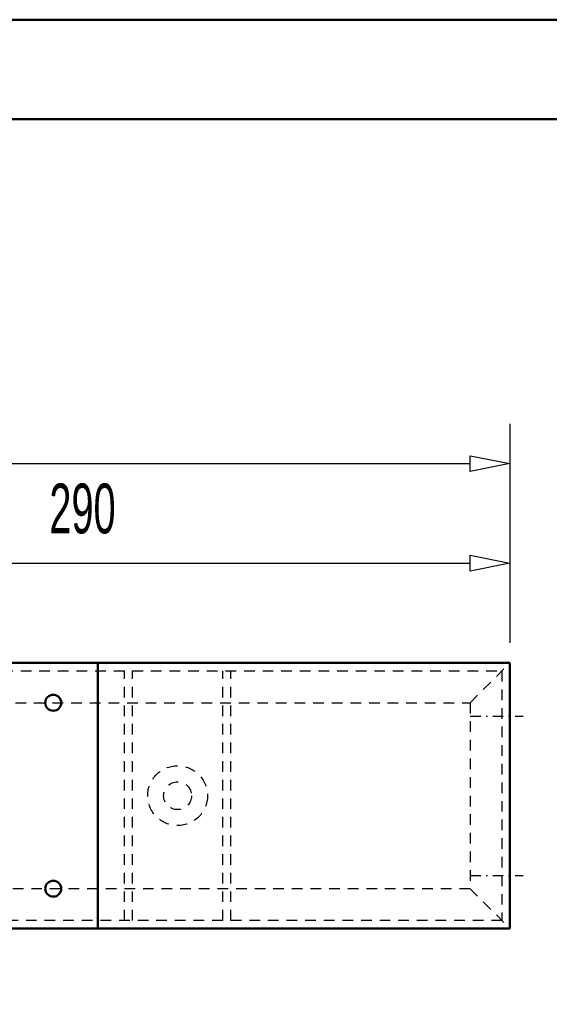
# Model space of a CAD drawing. Extents: x -13792 to -10732, y -2369 to -232.
# Tile 9 of 16: x -12822 to -12622, y -602 to -232. Entities that reach past the tile are written whole.
import ezdxf
from ezdxf.enums import TextEntityAlignment as Align

# ---------------------------------------------------------------- set-up
doc = ezdxf.new("R2010")
doc.units = 0
doc.header["$MEASUREMENT"] = 0
doc.linetypes.add('DASHDOT', pattern=[8.5, 4, -2, 0.5, -2])
doc.linetypes.add('HIDDEN', pattern=[7, 4, -3])
for name, color, linetype in [('DIM49', 4, 'CONTINUOUS'), ('LE_HIDDEN', 7, 'CONTINUOUS'), ('LE_MIDDLE', 7, 'CONTINUOUS'), ('TXT_DIM49', 2, 'CONTINUOUS')]:
    doc.layers.add(name, color=color, linetype=linetype)
doc.layers.add('LE_ALL', color=7, linetype='CONTINUOUS', lineweight=50)

# ---------------------------------------------------------------- blocks, each defined once
blk = doc.blocks.new('_D12', base_point=(-13237.19, -473.85))
at = {"layer": 'DIM49', "color": 1}
for p, q in [((-12637.19, -383.85), (-12637.19, -466.35)), ((-12652.19, -401.85), (-12652.19, -395.85)), ((-12652.19, -395.85), (-12637.19, -398.85)), ((-13222.19, -398.85), (-12652.19, -398.85)), ((-12637.19, -398.85), (-12652.19, -401.85))]:
    blk.add_line(p, q, dxfattribs=at)
blk = doc.blocks.new('_D14', base_point=(-12927.19, -499.36))
at = {"layer": 'DIM49', "color": 1}
for p, q in [((-12927.19, -421.35), (-12927.19, -491.86)), ((-12637.19, -421.35), (-12637.19, -466.35)), ((-12927.19, -436.35), (-12912.19, -433.35)), ((-12912.19, -433.35), (-12912.19, -439.35)), ((-12652.19, -439.35), (-12652.19, -433.35)), ((-12652.19, -433.35), (-12637.19, -436.35)), ((-12912.19, -439.35), (-12927.19, -436.35)), ((-12912.19, -436.35), (-12652.19, -436.35)), ((-12637.19, -436.35), (-12652.19, -439.35))]:
    blk.add_line(p, q, dxfattribs=at)
at = {"layer": 'TXT_DIM49', "width": 0.596}
blk.add_text('290', height=18.75, rotation=360, dxfattribs=at).set_placement((-12797.95, -425.1), align=Align.CENTER)

msp = doc.modelspace()

# ---------------------------------------------------------------- linework, layer by layer
at = {"layer": 'LE_ALL'}
for p, q in [((-12637.19, -473.85), (-13237.19, -473.85)), ((-12792.19, -573.85), (-12792.19, -473.85)), ((-12637.19, -573.85), (-12637.19, -473.85)), ((-13237.19, -573.85), (-12637.19, -573.85))]:
    msp.add_line(p, q, dxfattribs=at)
at = {"layer": 'LE_ALL', "color": 10}
for points in [[(-13792.44, -2369.23), (-10732.44, -2369.23), (-10732.44, -231.73), (-13792.44, -231.73), (-13792.44, -2369.23)], [(-13754.94, -2331.73), (-10769.94, -2331.73), (-10769.94, -269.23), (-13754.94, -269.23), (-13754.94, -2331.73)]]:
    msp.add_lwpolyline(points, dxfattribs=at)
at = {"layer": 'LE_ALL'}
for centre in [(-12808.94, -488.85), (-12808.94, -558.85)]:
    msp.add_circle(centre, 3, dxfattribs=at)
at = {"layer": 'LE_HIDDEN', "color": 1, "linetype": 'HIDDEN'}
for p, q in [((-12652.19, -488.85), (-12637.19, -473.85)), ((-12782.19, -570.85), (-12782.19, -476.85)), ((-12779.19, -570.85), (-12779.19, -476.85)), ((-12745.19, -570.85), (-12745.19, -476.85)), ((-12742.19, -570.85), (-12742.19, -476.85)), ((-12652.19, -558.85), (-12637.19, -573.85))]:
    msp.add_line(p, q, dxfattribs=at)
for points in [[(-13222.19, -488.85), (-12652.19, -488.85), (-12652.19, -558.85), (-13222.19, -558.85), (-13222.19, -488.85), (-13237.19, -473.85)], [(-13234.19, -476.85), (-12640.19, -476.85), (-12640.19, -570.85), (-13234.19, -570.85)]]:
    msp.add_lwpolyline(points, dxfattribs=at)
for radius in [11.25, 5.25]:
    msp.add_circle((-12762.19, -523.85), radius, dxfattribs=at)
at = {"layer": 'LE_MIDDLE', "color": 1, "linetype": 'DASHDOT'}
for p, q in [((-12652.19, -493.85), (-12632.19, -493.85)), ((-12652.19, -553.85), (-12632.19, -553.85))]:
    msp.add_line(p, q, dxfattribs=at)

# ---------------------------------------------------------------- block references
at = {"layer": 'DIM49'}
for name, p in [('_D12', (-13237.19, -473.85)), ('_D14', (-12927.19, -499.36))]:
    msp.add_blockref(name, p, dxfattribs=at)

doc.saveas('drawing.dxf')
